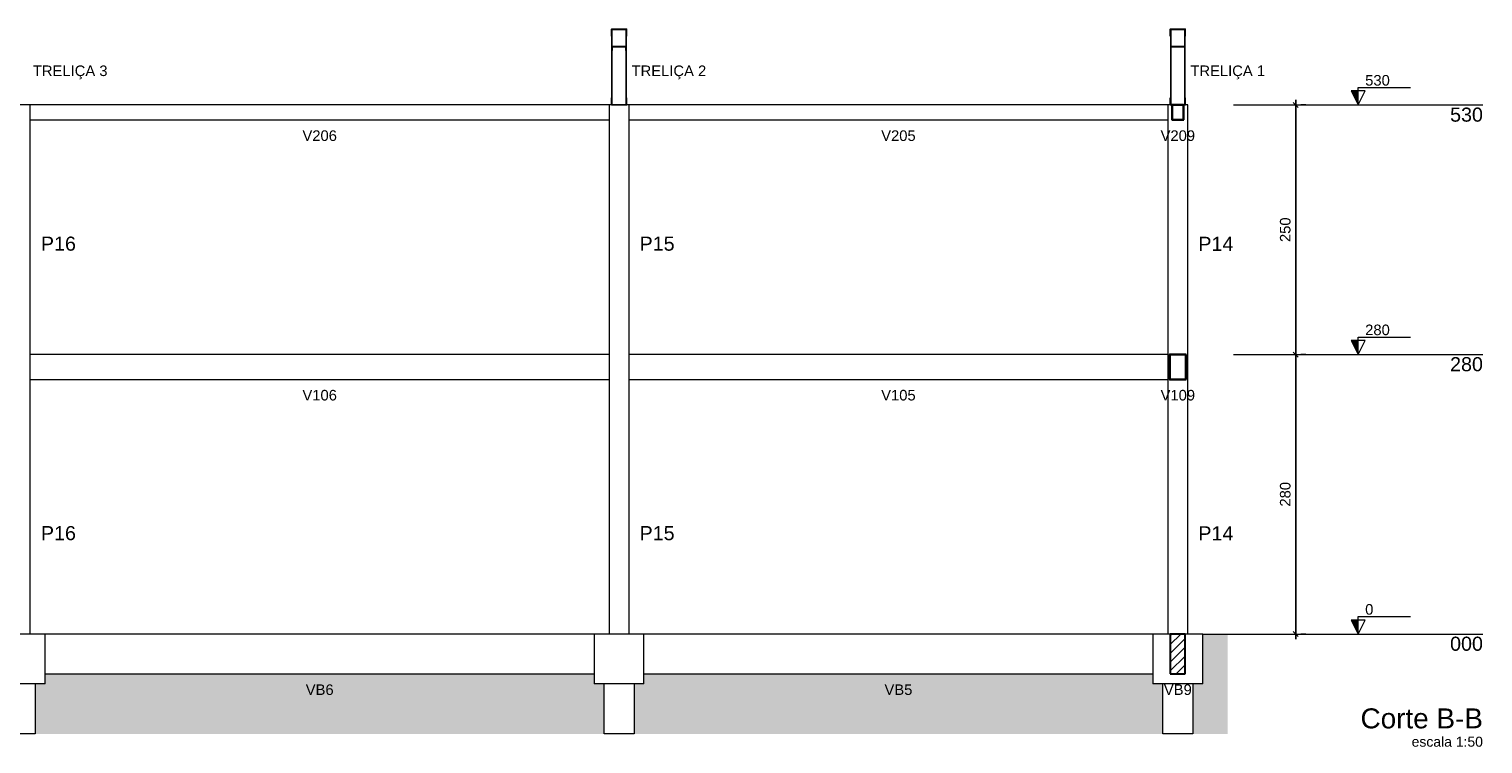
# Model space of a CAD drawing. Header units: millimetres. Extents: x 10789 to 19217, y 2620 to 5346.
# Tile 38 of 49: x 11485 to 11514, y 2841 to 2855. Entities that reach past the tile are written whole.
import ezdxf

# ---------------------------------------------------------------- set-up
doc = ezdxf.new("R2010")
doc.units = ezdxf.units.MM
for name, color, linetype, lineweight in [('FO-Cotas', 4, 'Continuous', 5), ('FO-Elementos cortados', 4, 'Continuous', 30), ('FO-Elementos em vista', 7, 'Continuous', 5), ('FO-Hachuras', 1, 'Continuous', 20), ('FO-Indicações', 7, 'Continuous', 5), ('FO-Níveis', 7, 'Continuous', 5), ('FO-Textos das vigas', 7, 'Continuous', 5), ('FO-Textos dos pilares', 7, 'Continuous', 5), ('LC-Textos', 7, 'Continuous', 20)]:
    doc.layers.add(name, color=color, linetype=linetype, lineweight=lineweight)
doc.layers.add('TERRENO', color=26, linetype='Continuous')
doc.layers.add('TRELIÇA', color=1, linetype='Continuous')
doc.styles.add('Arial', font='arial.ttf')
doc.styles.get("Standard").update_dxf_attribs({"font": 'arial.ttf'})
doc.dimstyles.new('UM_50.000000', dxfattribs={"dimtxt": 0.18, "dimasz": 0.2, "dimexe": 0.2, "dimexo": 0.5, "dimgap": 0, "dimtad": 1, "dimtih": 1, "dimtoh": 1, "dimlfac": 50, "dimzin": 0, "dimdsep": 46, "dimtxsty": 'Standard', "dimcen": 0.09, "dimdle": 0.2, "dimclrd": 256, "dimclre": 256, "dimclrt": 7, "dimazin": 0, "dimtfac": 1, "dimtofl": 0, "dimtmove": 0, "dimatfit": 3, "dimfxl": 1, "dimtolj": 1, "dimtzin": 0, "dimarcsym": 0})
pattern_1 = [(45, (11459.7889, 2842.98006), (-0.08838835, 0.08838835), [])]

# ---------------------------------------------------------------- blocks, each defined once
blk = doc.blocks.new('_Oblique')
at = {"color": 0, "linetype": 'ByBlock', "lineweight": -2}
blk.add_line((-0.5, -0.5), (0.5, 0.5), dxfattribs=at)
blk = doc.blocks.new('*D135')
at = {"layer": 'Defpoints', "color": 0, "linetype": 'Continuous', "transparency": 16777216}
for p in [(11510.354, 2848.58), (11510.354, 2848.58), (11510.354, 2842.98)]:
    blk.add_point(p, dxfattribs=at)
at = {"layer": 'FO-Cotas', "linetype": 'Continuous', "lineweight": -2, "transparency": 16777216}
for p, q in [((11510.354, 2842.88), (11510.354, 2848.68)), ((11510.554, 2848.58), (11510.454, 2848.58)), ((11510.554, 2842.98), (11510.454, 2842.98))]:
    blk.add_line(p, q, dxfattribs=at)
at = {"layer": 'FO-Cotas', "linetype": 'Continuous', "lineweight": -2, "transparency": 16777216, "xscale": 0.1, "yscale": 0.1, "zscale": 0.1}
for p, rotation in [((11510.354, 2848.58), 90), ((11510.354, 2842.98), 270)]:
    blk.add_blockref('_Oblique', p, dxfattribs=dict(at, rotation=rotation))
at = {"layer": 'FO-Cotas', "color": 7, "linetype": 'Continuous', "transparency": 16777216, "insert": (11510.143, 2845.78), "char_height": 0.2118, "attachment_point": 5, "rotation": 90, "style": 'Arial'}
blk.add_mtext('\\A1;280', dxfattribs=at)
blk = doc.blocks.new('*D136')
at = {"layer": 'Defpoints', "color": 0, "linetype": 'Continuous', "transparency": 16777216}
for p in [(11510.354, 2853.58), (11510.354, 2853.58), (11510.354, 2848.58)]:
    blk.add_point(p, dxfattribs=at)
at = {"layer": 'FO-Cotas', "linetype": 'Continuous', "lineweight": -2, "transparency": 16777216}
for p, q in [((11510.354, 2848.48), (11510.354, 2853.68)), ((11510.554, 2853.58), (11510.454, 2853.58)), ((11510.554, 2848.58), (11510.454, 2848.58))]:
    blk.add_line(p, q, dxfattribs=at)
at = {"layer": 'FO-Cotas', "linetype": 'Continuous', "lineweight": -2, "transparency": 16777216, "xscale": 0.1, "yscale": 0.1, "zscale": 0.1}
for p, rotation in [((11510.354, 2853.58), 90), ((11510.354, 2848.58), 270)]:
    blk.add_blockref('_Oblique', p, dxfattribs=dict(at, rotation=rotation))
at = {"layer": 'FO-Cotas', "color": 7, "linetype": 'Continuous', "transparency": 16777216, "insert": (11510.143, 2851.08), "char_height": 0.2118, "attachment_point": 5, "rotation": 90, "style": 'Arial'}
blk.add_mtext('\\A1;250', dxfattribs=at)

msp = doc.modelspace()

# ---------------------------------------------------------------- hatches: boundary and pattern name
at = {"layer": 'FO-Hachuras', "linetype": 'Continuous'}
h = msp.add_hatch(dxfattribs=at)
h.set_pattern_fill('ANSI31', color=256, style=0)
h.set_pattern_definition(pattern_1)
h.paths.add_polyline_path([(11507.87489, 2853.58006), (11507.87396, 2853.57999), (11507.87304, 2853.57977), (11507.87217, 2853.57941), (11507.87137, 2853.57892), (11507.87065, 2853.57831), (11507.87004, 2853.57759), (11507.86955, 2853.57679), (11507.86919, 2853.57592), (11507.86897, 2853.575), (11507.86889, 2853.57406), (11507.86889, 2853.28606), (11507.86897, 2853.28512), (11507.86919, 2853.28421), (11507.86955, 2853.28334), (11507.87004, 2853.28254), (11507.87065, 2853.28182), (11507.87137, 2853.28121), (11507.87217, 2853.28072), (11507.87304, 2853.28036), (11507.87396, 2853.28014), (11507.87489, 2853.28006), (11508.10289, 2853.28006), (11508.10383, 2853.28014), (11508.10475, 2853.28036), (11508.10562, 2853.28072), (11508.10642, 2853.28121), (11508.10714, 2853.28182), (11508.10775, 2853.28254), (11508.10824, 2853.28334), (11508.1086, 2853.28421), (11508.10882, 2853.28512), (11508.10889, 2853.28606), (11508.10889, 2853.57406), (11508.10882, 2853.575), (11508.1086, 2853.57592), (11508.10824, 2853.57679), (11508.10775, 2853.57759), (11508.10714, 2853.57831), (11508.10642, 2853.57892), (11508.10562, 2853.57941), (11508.10475, 2853.57977), (11508.10383, 2853.57999), (11508.10289, 2853.58006), (11507.87489, 2853.58006), (11507.88089, 2853.57406), (11507.87996, 2853.57399), (11507.87904, 2853.57377), (11507.87817, 2853.57341), (11507.87737, 2853.57292), (11507.87665, 2853.57231), (11507.87604, 2853.57159), (11507.87555, 2853.57079), (11507.87519, 2853.56992), (11507.87497, 2853.569), (11507.87489, 2853.56806), (11507.87489, 2853.29206), (11507.87497, 2853.29112), (11507.87519, 2853.29021), (11507.87555, 2853.28934), (11507.87604, 2853.28854), (11507.87665, 2853.28782), (11507.87737, 2853.28721), (11507.87817, 2853.28672), (11507.87904, 2853.28636), (11507.87996, 2853.28614), (11507.88089, 2853.28606), (11508.09689, 2853.28606), (11508.09783, 2853.28614), (11508.09875, 2853.28636), (11508.09962, 2853.28672), (11508.10042, 2853.28721), (11508.10114, 2853.28782), (11508.10175, 2853.28854), (11508.10224, 2853.28934), (11508.1026, 2853.29021), (11508.10282, 2853.29112), (11508.10289, 2853.29206), (11508.10289, 2853.56806), (11508.10282, 2853.569), (11508.1026, 2853.56992), (11508.10224, 2853.57079), (11508.10175, 2853.57159), (11508.10114, 2853.57231), (11508.10042, 2853.57292), (11508.09962, 2853.57341), (11508.09875, 2853.57377), (11508.09783, 2853.57399), (11508.09689, 2853.57406), (11507.88089, 2853.57406), (11507.87489, 2853.58006)])
h = msp.add_hatch(dxfattribs=at)
h.set_pattern_fill('ANSI31', color=256, style=0)
h.set_pattern_definition(pattern_1)
h.paths.add_polyline_path([(11507.82639, 2848.58006), (11507.82522, 2848.57997), (11507.82408, 2848.5797), (11507.82299, 2848.57925), (11507.82199, 2848.57863), (11507.82109, 2848.57787), (11507.82033, 2848.57697), (11507.81971, 2848.57597), (11507.81926, 2848.57488), (11507.81899, 2848.57374), (11507.81889, 2848.57256), (11507.81889, 2848.08756), (11507.81899, 2848.08639), (11507.81926, 2848.08525), (11507.81971, 2848.08416), (11507.82033, 2848.08315), (11507.82109, 2848.08226), (11507.82199, 2848.0815), (11507.82299, 2848.08088), (11507.82408, 2848.08043), (11507.82522, 2848.08016), (11507.82639, 2848.08006), (11508.15139, 2848.08006), (11508.15257, 2848.08016), (11508.15371, 2848.08043), (11508.1548, 2848.08088), (11508.1558, 2848.0815), (11508.1567, 2848.08226), (11508.15746, 2848.08315), (11508.15808, 2848.08416), (11508.15853, 2848.08525), (11508.1588, 2848.08639), (11508.15889, 2848.08756), (11508.15889, 2848.57256), (11508.1588, 2848.57374), (11508.15853, 2848.57488), (11508.15808, 2848.57597), (11508.15746, 2848.57697), (11508.1567, 2848.57787), (11508.1558, 2848.57863), (11508.1548, 2848.57925), (11508.15371, 2848.5797), (11508.15257, 2848.57997), (11508.15139, 2848.58006), (11507.82639, 2848.58006), (11507.83389, 2848.57256), (11507.83272, 2848.57247), (11507.83158, 2848.5722), (11507.83049, 2848.57175), (11507.82949, 2848.57113), (11507.82859, 2848.57037), (11507.82783, 2848.56947), (11507.82721, 2848.56847), (11507.82676, 2848.56738), (11507.82649, 2848.56624), (11507.82639, 2848.56506), (11507.82639, 2848.09506), (11507.82649, 2848.09389), (11507.82676, 2848.09275), (11507.82721, 2848.09166), (11507.82783, 2848.09065), (11507.82859, 2848.08976), (11507.82949, 2848.089), (11507.83049, 2848.08838), (11507.83158, 2848.08793), (11507.83272, 2848.08766), (11507.83389, 2848.08756), (11508.14389, 2848.08756), (11508.14507, 2848.08766), (11508.14621, 2848.08793), (11508.1473, 2848.08838), (11508.1483, 2848.089), (11508.1492, 2848.08976), (11508.14996, 2848.09065), (11508.15058, 2848.09166), (11508.15103, 2848.09275), (11508.1513, 2848.09389), (11508.15139, 2848.09506), (11508.15139, 2848.56506), (11508.1513, 2848.56624), (11508.15103, 2848.56738), (11508.15058, 2848.56847), (11508.14996, 2848.56947), (11508.1492, 2848.57037), (11508.1483, 2848.57113), (11508.1473, 2848.57175), (11508.14621, 2848.5722), (11508.14507, 2848.57247), (11508.14389, 2848.57256), (11507.83389, 2848.57256), (11507.82639, 2848.58006)])
h = msp.add_hatch(dxfattribs=at)
h.set_pattern_fill('ANSI31', color=256, style=0)
h.set_pattern_definition(pattern_1)
h.paths.add_polyline_path([(11507.83889, 2842.18006), (11508.13889, 2842.18006), (11508.13889, 2842.98006), (11507.83889, 2842.98006), (11507.83889, 2842.18006)])
at = {"layer": 'FO-Indicações', "linetype": 'Continuous'}
for points in [[(11511.60443, 2853.58006), (11511.60443, 2853.86006), (11511.46443, 2853.86006), (11511.60443, 2853.58006)], [(11511.60443, 2848.58006), (11511.60443, 2848.86006), (11511.46443, 2848.86006), (11511.60443, 2848.58006)], [(11511.60443, 2842.98006), (11511.60443, 2843.26006), (11511.46443, 2843.26006), (11511.60443, 2842.98006)]]:
    msp.add_hatch(color=256, dxfattribs=at).paths.add_polyline_path(points)
at = {"layer": 'TERRENO'}
h = msp.add_hatch(dxfattribs=at)
h.set_pattern_fill('EARTH', color=256, scale=0.1, angle=45)
h.paths.add_polyline_path([(11461.28889, 2841.98006), (11461.08889, 2841.98006), (11461.08889, 2842.98006), (11460.58889, 2842.98006), (11460.58889, 2840.98006), (11461.28889, 2840.98006)])
h.paths.add_polyline_path([(11472.48889, 2841.98006), (11472.28889, 2841.98006), (11472.28889, 2842.18006), (11462.08889, 2842.18006), (11462.08889, 2841.98006), (11461.88889, 2841.98006), (11461.88889, 2840.98006), (11472.48889, 2840.98006)])
h.paths.add_polyline_path([(11484.48889, 2841.98006), (11484.28889, 2841.98006), (11484.28889, 2842.18006), (11473.28889, 2842.18006), (11473.28889, 2841.98006), (11473.08889, 2841.98006), (11473.08889, 2840.98006), (11484.48889, 2840.98006)])
h.paths.add_polyline_path([(11496.48889, 2841.98006), (11496.28889, 2841.98006), (11496.28889, 2842.18006), (11485.28889, 2842.18006), (11485.28889, 2841.98006), (11485.08889, 2841.98006), (11485.08889, 2840.98006), (11496.48889, 2840.98006)])
h.paths.add_polyline_path([(11507.68889, 2841.98006), (11507.48889, 2841.98006), (11507.48889, 2842.18006), (11497.28889, 2842.18006), (11497.28889, 2841.98006), (11497.08889, 2841.98006), (11497.08889, 2840.98006), (11507.68889, 2840.98006)])
h.paths.add_polyline_path([(11508.98889, 2842.98006), (11508.48889, 2842.98006), (11508.48889, 2841.98006), (11508.28889, 2841.98006), (11508.28889, 2840.98006), (11508.98889, 2840.98006)])
h.paths.add_polyline_path([(11461.20055, 2841.64081), (11462.03027, 2841.64081), (11462.03027, 2842.07727), (11461.20055, 2842.07727)], flags=9)
h.paths.add_polyline_path([(11466.86216, 2841.64442), (11467.52733, 2841.64442), (11467.52733, 2842.08088), (11466.86216, 2842.08088)], flags=24)
h.paths.add_polyline_path([(11478.46238, 2841.64081), (11479.12754, 2841.64081), (11479.12754, 2842.07727), (11478.46238, 2842.07727)], flags=24)
h.paths.add_polyline_path([(11490.46245, 2841.64442), (11491.12762, 2841.64442), (11491.12762, 2842.08088), (11490.46245, 2842.08088)], flags=24)
h.paths.add_polyline_path([(11502.06159, 2841.64442), (11502.72675, 2841.64442), (11502.72675, 2842.08088), (11502.06159, 2842.08088)], flags=24)

# ---------------------------------------------------------------- linework, layer by layer
at = {"layer": 'FO-Elementos cortados'}
for p, q in [((11507.86897, 2853.575), (11507.86889, 2853.57406)), ((11507.86889, 2853.57406), (11507.86889, 2853.28606)), ((11507.86919, 2853.57592), (11507.86897, 2853.575)), ((11507.86955, 2853.57679), (11507.86919, 2853.57592)), ((11507.87004, 2853.57759), (11507.86955, 2853.57679)), ((11507.87065, 2853.57831), (11507.87004, 2853.57759)), ((11507.87137, 2853.57892), (11507.87065, 2853.57831)), ((11507.87217, 2853.57941), (11507.87137, 2853.57892)), ((11507.87304, 2853.57977), (11507.87217, 2853.57941)), ((11507.87396, 2853.57999), (11507.87304, 2853.57977)), ((11507.87489, 2853.58006), (11507.87396, 2853.57999)), ((11508.10289, 2853.58006), (11507.87489, 2853.58006)), ((11507.87497, 2853.569), (11507.87489, 2853.56806)), ((11507.87489, 2853.56806), (11507.87489, 2853.29206)), ((11507.87519, 2853.56992), (11507.87497, 2853.569)), ((11507.87555, 2853.57079), (11507.87519, 2853.56992)), ((11507.87604, 2853.57159), (11507.87555, 2853.57079)), ((11507.87665, 2853.57231), (11507.87604, 2853.57159)), ((11507.87737, 2853.57292), (11507.87665, 2853.57231)), ((11507.87817, 2853.57341), (11507.87737, 2853.57292)), ((11507.87904, 2853.57377), (11507.87817, 2853.57341)), ((11507.87996, 2853.57399), (11507.87904, 2853.57377)), ((11507.88089, 2853.57406), (11507.87996, 2853.57399)), ((11508.09689, 2853.57406), (11507.88089, 2853.57406)), ((11508.09783, 2853.57399), (11508.09689, 2853.57406)), ((11508.09875, 2853.57377), (11508.09783, 2853.57399)), ((11508.09962, 2853.57341), (11508.09875, 2853.57377)), ((11508.10042, 2853.57292), (11508.09962, 2853.57341)), ((11508.10114, 2853.57231), (11508.10042, 2853.57292)), ((11508.10175, 2853.57159), (11508.10114, 2853.57231)), ((11508.10224, 2853.57079), (11508.10175, 2853.57159)), ((11508.1026, 2853.56992), (11508.10224, 2853.57079)), ((11508.10282, 2853.569), (11508.1026, 2853.56992)), ((11508.10289, 2853.56806), (11508.10282, 2853.569)), ((11508.10383, 2853.57999), (11508.10289, 2853.58006)), ((11508.10289, 2853.29206), (11508.10289, 2853.56806)), ((11508.10475, 2853.57977), (11508.10383, 2853.57999)), ((11508.10562, 2853.57941), (11508.10475, 2853.57977)), ((11508.10642, 2853.57892), (11508.10562, 2853.57941)), ((11508.10714, 2853.57831), (11508.10642, 2853.57892)), ((11508.10775, 2853.57759), (11508.10714, 2853.57831)), ((11508.10824, 2853.57679), (11508.10775, 2853.57759)), ((11508.1086, 2853.57592), (11508.10824, 2853.57679)), ((11508.10882, 2853.575), (11508.1086, 2853.57592)), ((11508.10889, 2853.57406), (11508.10882, 2853.575)), ((11508.10889, 2853.28606), (11508.10889, 2853.57406)), ((11507.86889, 2853.28606), (11507.86897, 2853.28512)), ((11507.86897, 2853.28512), (11507.86919, 2853.28421)), ((11507.86919, 2853.28421), (11507.86955, 2853.28334)), ((11507.86955, 2853.28334), (11507.87004, 2853.28254)), ((11507.87004, 2853.28254), (11507.87065, 2853.28182)), ((11507.87065, 2853.28182), (11507.87137, 2853.28121)), ((11507.87137, 2853.28121), (11507.87217, 2853.28072)), ((11507.87217, 2853.28072), (11507.87304, 2853.28036)), ((11507.87304, 2853.28036), (11507.87396, 2853.28014)), ((11507.87396, 2853.28014), (11507.87489, 2853.28006)), ((11507.87489, 2853.29206), (11507.87497, 2853.29112)), ((11507.87489, 2853.28006), (11508.10289, 2853.28006)), ((11507.87497, 2853.29112), (11507.87519, 2853.29021)), ((11507.87519, 2853.29021), (11507.87555, 2853.28934)), ((11507.87555, 2853.28934), (11507.87604, 2853.28854)), ((11507.87604, 2853.28854), (11507.87665, 2853.28782)), ((11507.87665, 2853.28782), (11507.87737, 2853.28721)), ((11507.87737, 2853.28721), (11507.87817, 2853.28672)), ((11507.87817, 2853.28672), (11507.87904, 2853.28636)), ((11507.87904, 2853.28636), (11507.87996, 2853.28614)), ((11507.87996, 2853.28614), (11507.88089, 2853.28606)), ((11507.88089, 2853.28606), (11508.09689, 2853.28606)), ((11508.09689, 2853.28606), (11508.09783, 2853.28614)), ((11508.09783, 2853.28614), (11508.09875, 2853.28636)), ((11508.09875, 2853.28636), (11508.09962, 2853.28672)), ((11508.09962, 2853.28672), (11508.10042, 2853.28721)), ((11508.10042, 2853.28721), (11508.10114, 2853.28782)), ((11508.10114, 2853.28782), (11508.10175, 2853.28854)), ((11508.10175, 2853.28854), (11508.10224, 2853.28934)), ((11508.10224, 2853.28934), (11508.1026, 2853.29021)), ((11508.1026, 2853.29021), (11508.10282, 2853.29112)), ((11508.10282, 2853.29112), (11508.10289, 2853.29206)), ((11508.10289, 2853.28006), (11508.10383, 2853.28014)), ((11508.10383, 2853.28014), (11508.10475, 2853.28036)), ((11508.10475, 2853.28036), (11508.10562, 2853.28072)), ((11508.10562, 2853.28072), (11508.10642, 2853.28121)), ((11508.10642, 2853.28121), (11508.10714, 2853.28182)), ((11508.10714, 2853.28182), (11508.10775, 2853.28254)), ((11508.10775, 2853.28254), (11508.10824, 2853.28334)), ((11508.10824, 2853.28334), (11508.1086, 2853.28421)), ((11508.1086, 2853.28421), (11508.10882, 2853.28512)), ((11508.10882, 2853.28512), (11508.10889, 2853.28606)), ((11507.81899, 2848.57374), (11507.81889, 2848.57256)), ((11507.81889, 2848.57256), (11507.81889, 2848.08756)), ((11507.81926, 2848.57488), (11507.81899, 2848.57374)), ((11507.81971, 2848.57597), (11507.81926, 2848.57488)), ((11507.82033, 2848.57697), (11507.81971, 2848.57597)), ((11507.82109, 2848.57787), (11507.82033, 2848.57697)), ((11507.82199, 2848.57863), (11507.82109, 2848.57787)), ((11507.82299, 2848.57925), (11507.82199, 2848.57863)), ((11507.82408, 2848.5797), (11507.82299, 2848.57925)), ((11507.82522, 2848.57997), (11507.82408, 2848.5797)), ((11507.82639, 2848.58006), (11507.82522, 2848.57997)), ((11508.15139, 2848.58006), (11507.82639, 2848.58006)), ((11507.82649, 2848.56624), (11507.82639, 2848.56506)), ((11507.82639, 2848.56506), (11507.82639, 2848.09506)), ((11507.82676, 2848.56738), (11507.82649, 2848.56624)), ((11507.82721, 2848.56847), (11507.82676, 2848.56738)), ((11507.82783, 2848.56947), (11507.82721, 2848.56847)), ((11507.82859, 2848.57037), (11507.82783, 2848.56947)), ((11507.82949, 2848.57113), (11507.82859, 2848.57037)), ((11507.83049, 2848.57175), (11507.82949, 2848.57113)), ((11507.83158, 2848.5722), (11507.83049, 2848.57175)), ((11507.83272, 2848.57247), (11507.83158, 2848.5722)), ((11507.83389, 2848.57256), (11507.83272, 2848.57247)), ((11508.14389, 2848.57256), (11507.83389, 2848.57256)), ((11508.14507, 2848.57247), (11508.14389, 2848.57256)), ((11508.14621, 2848.5722), (11508.14507, 2848.57247)), ((11508.1473, 2848.57175), (11508.14621, 2848.5722)), ((11508.1483, 2848.57113), (11508.1473, 2848.57175)), ((11508.1492, 2848.57037), (11508.1483, 2848.57113)), ((11508.14996, 2848.56947), (11508.1492, 2848.57037)), ((11508.15058, 2848.56847), (11508.14996, 2848.56947)), ((11508.15103, 2848.56738), (11508.15058, 2848.56847)), ((11508.1513, 2848.56624), (11508.15103, 2848.56738)), ((11508.15139, 2848.56506), (11508.1513, 2848.56624)), ((11508.15257, 2848.57997), (11508.15139, 2848.58006)), ((11508.15139, 2848.09506), (11508.15139, 2848.56506)), ((11508.15371, 2848.5797), (11508.15257, 2848.57997)), ((11508.1548, 2848.57925), (11508.15371, 2848.5797)), ((11508.1558, 2848.57863), (11508.1548, 2848.57925)), ((11508.1567, 2848.57787), (11508.1558, 2848.57863)), ((11508.15746, 2848.57697), (11508.1567, 2848.57787)), ((11508.15808, 2848.57597), (11508.15746, 2848.57697)), ((11508.15853, 2848.57488), (11508.15808, 2848.57597)), ((11508.1588, 2848.57374), (11508.15853, 2848.57488)), ((11508.15889, 2848.57256), (11508.1588, 2848.57374)), ((11508.15889, 2848.08756), (11508.15889, 2848.57256)), ((11507.81889, 2848.08756), (11507.81899, 2848.08639)), ((11507.81899, 2848.08639), (11507.81926, 2848.08525)), ((11507.81926, 2848.08525), (11507.81971, 2848.08416)), ((11507.81971, 2848.08416), (11507.82033, 2848.08315)), ((11507.82033, 2848.08315), (11507.82109, 2848.08226)), ((11507.82109, 2848.08226), (11507.82199, 2848.0815)), ((11507.82199, 2848.0815), (11507.82299, 2848.08088)), ((11507.82299, 2848.08088), (11507.82408, 2848.08043)), ((11507.82408, 2848.08043), (11507.82522, 2848.08016)), ((11507.82522, 2848.08016), (11507.82639, 2848.08006)), ((11507.82639, 2848.09506), (11507.82649, 2848.09389)), ((11507.82639, 2848.08006), (11508.15139, 2848.08006)), ((11507.82649, 2848.09389), (11507.82676, 2848.09275)), ((11507.82676, 2848.09275), (11507.82721, 2848.09166)), ((11507.82721, 2848.09166), (11507.82783, 2848.09065)), ((11507.82783, 2848.09065), (11507.82859, 2848.08976)), ((11507.82859, 2848.08976), (11507.82949, 2848.089)), ((11507.82949, 2848.089), (11507.83049, 2848.08838)), ((11507.83049, 2848.08838), (11507.83158, 2848.08793)), ((11507.83158, 2848.08793), (11507.83272, 2848.08766)), ((11507.83272, 2848.08766), (11507.83389, 2848.08756)), ((11507.83389, 2848.08756), (11508.14389, 2848.08756)), ((11508.14389, 2848.08756), (11508.14507, 2848.08766)), ((11508.14507, 2848.08766), (11508.14621, 2848.08793)), ((11508.14621, 2848.08793), (11508.1473, 2848.08838)), ((11508.1473, 2848.08838), (11508.1483, 2848.089)), ((11508.1483, 2848.089), (11508.1492, 2848.08976)), ((11508.1492, 2848.08976), (11508.14996, 2848.09065)), ((11508.14996, 2848.09065), (11508.15058, 2848.09166)), ((11508.15058, 2848.09166), (11508.15103, 2848.09275)), ((11508.15103, 2848.09275), (11508.1513, 2848.09389)), ((11508.1513, 2848.09389), (11508.15139, 2848.09506)), ((11508.15139, 2848.08006), (11508.15257, 2848.08016)), ((11508.15257, 2848.08016), (11508.15371, 2848.08043)), ((11508.15371, 2848.08043), (11508.1548, 2848.08088)), ((11508.1548, 2848.08088), (11508.1558, 2848.0815)), ((11508.1558, 2848.0815), (11508.1567, 2848.08226)), ((11508.1567, 2848.08226), (11508.15746, 2848.08315)), ((11508.15746, 2848.08315), (11508.15808, 2848.08416)), ((11508.15808, 2848.08416), (11508.15853, 2848.08525)), ((11508.15853, 2848.08525), (11508.1588, 2848.08639)), ((11508.1588, 2848.08639), (11508.15889, 2848.08756)), ((11508.13889, 2842.98006), (11507.83889, 2842.98006)), ((11507.83889, 2842.98006), (11507.83889, 2842.18006)), ((11508.13889, 2842.18006), (11508.13889, 2842.98006)), ((11507.83889, 2842.18006), (11508.13889, 2842.18006))]:
    msp.add_line(p, q, dxfattribs=at)
at = {"layer": 'FO-Elementos em vista'}
for p, q in [((11484.98889, 2853.58006), (11484.75559, 2853.58006)), ((11496.58889, 2853.58006), (11484.98889, 2853.58006)), ((11484.98889, 2853.28006), (11484.98889, 2853.58006)), ((11496.58889, 2853.58006), (11496.58889, 2853.28006)), ((11496.75559, 2853.58006), (11496.58889, 2853.58006)), ((11496.98889, 2853.58006), (11496.75559, 2853.58006)), ((11507.78889, 2853.58006), (11496.98889, 2853.58006)), ((11496.98889, 2853.28006), (11496.98889, 2853.58006)), ((11507.78889, 2853.58006), (11507.78889, 2853.28006)), ((11507.86889, 2853.58006), (11507.78889, 2853.58006)), ((11508.18889, 2853.58006), (11508.10889, 2853.58006)), ((11508.18889, 2848.58006), (11508.18889, 2853.58006)), ((11484.98889, 2853.28006), (11496.58889, 2853.28006)), ((11484.98889, 2848.58006), (11484.98889, 2853.28006)), ((11496.58889, 2853.28006), (11496.58889, 2848.58006)), ((11496.98889, 2853.28006), (11507.78889, 2853.28006)), ((11496.98889, 2848.58006), (11496.98889, 2853.28006)), ((11507.78889, 2853.28006), (11507.78889, 2848.58006)), ((11496.58889, 2848.58006), (11484.98889, 2848.58006)), ((11484.98889, 2848.08006), (11484.98889, 2848.58006)), ((11496.58889, 2848.58006), (11496.58889, 2848.08006)), ((11507.78889, 2848.58006), (11496.98889, 2848.58006)), ((11496.98889, 2848.08006), (11496.98889, 2848.58006)), ((11507.78889, 2848.58006), (11507.78889, 2848.08006)), ((11508.18889, 2847.98006), (11508.18889, 2848.58006)), ((11484.98889, 2848.08006), (11496.58889, 2848.08006)), ((11484.98889, 2847.98006), (11484.98889, 2848.08006)), ((11484.98889, 2847.58006), (11484.98889, 2847.98006)), ((11496.58889, 2848.08006), (11496.58889, 2847.98006)), ((11496.58889, 2847.98006), (11496.58889, 2847.58006)), ((11496.98889, 2848.08006), (11507.78889, 2848.08006)), ((11496.98889, 2847.98006), (11496.98889, 2848.08006)), ((11496.98889, 2847.58006), (11496.98889, 2847.98006)), ((11507.78889, 2848.08006), (11507.78889, 2847.98006)), ((11507.78889, 2847.98006), (11507.78889, 2847.58006)), ((11508.18889, 2847.58006), (11508.18889, 2847.98006)), ((11484.98889, 2842.98006), (11484.98889, 2847.58006)), ((11496.58889, 2847.58006), (11496.58889, 2842.98006)), ((11496.98889, 2842.98006), (11496.98889, 2847.58006)), ((11507.78889, 2847.58006), (11507.78889, 2842.98006)), ((11508.18889, 2842.98006), (11508.18889, 2847.58006)), ((11484.98889, 2842.98006), (11484.58889, 2842.98006)), ((11485.28889, 2842.98006), (11484.98889, 2842.98006)), ((11496.28889, 2842.98006), (11485.28889, 2842.98006)), ((11485.28889, 2842.18006), (11485.28889, 2842.98006)), ((11496.28889, 2842.98006), (11496.28889, 2842.18006)), ((11496.58889, 2842.98006), (11496.28889, 2842.98006)), ((11496.98889, 2842.98006), (11496.58889, 2842.98006)), ((11497.28889, 2842.98006), (11496.98889, 2842.98006)), ((11507.48889, 2842.98006), (11497.28889, 2842.98006)), ((11497.28889, 2842.18006), (11497.28889, 2842.98006)), ((11507.48889, 2842.98006), (11507.48889, 2842.18006)), ((11507.78889, 2842.98006), (11507.48889, 2842.98006)), ((11507.83889, 2842.98006), (11507.78889, 2842.98006)), ((11508.18889, 2842.98006), (11508.13889, 2842.98006)), ((11508.48889, 2842.98006), (11508.18889, 2842.98006)), ((11508.48889, 2841.98006), (11508.48889, 2842.98006)), ((11485.28889, 2842.18006), (11496.28889, 2842.18006)), ((11485.28889, 2841.98006), (11485.28889, 2842.18006)), ((11496.28889, 2842.18006), (11496.28889, 2841.98006)), ((11497.28889, 2842.18006), (11507.48889, 2842.18006)), ((11497.28889, 2841.98006), (11497.28889, 2842.18006)), ((11507.48889, 2842.18006), (11507.48889, 2841.98006)), ((11485.08889, 2841.98006), (11484.48889, 2841.98006)), ((11485.08889, 2841.98006), (11485.08889, 2840.98006)), ((11485.28889, 2841.98006), (11485.08889, 2841.98006)), ((11496.48889, 2841.98006), (11496.28889, 2841.98006)), ((11496.48889, 2840.98006), (11496.48889, 2841.98006)), ((11497.08889, 2841.98006), (11496.48889, 2841.98006)), ((11497.08889, 2841.98006), (11497.08889, 2840.98006)), ((11497.28889, 2841.98006), (11497.08889, 2841.98006)), ((11507.68889, 2841.98006), (11507.48889, 2841.98006)), ((11507.68889, 2840.98006), (11507.68889, 2841.98006)), ((11508.28889, 2841.98006), (11507.68889, 2841.98006)), ((11508.28889, 2841.98006), (11508.28889, 2840.98006)), ((11508.48889, 2841.98006), (11508.28889, 2841.98006)), ((11485.08889, 2840.98006), (11484.48889, 2840.98006)), ((11497.08889, 2840.98006), (11496.48889, 2840.98006)), ((11508.28889, 2840.98006), (11507.68889, 2840.98006))]:
    msp.add_line(p, q, dxfattribs=at)
at = {"layer": 'FO-Indicações'}
for points in [[(11511.60443, 2853.58006), (11511.74443, 2853.86006), (11511.46443, 2853.86006), (11511.60443, 2853.58006), (11511.60443, 2853.93006), (11512.65443, 2853.93006)], [(11511.60443, 2848.58006), (11511.74443, 2848.86006), (11511.46443, 2848.86006), (11511.60443, 2848.58006), (11511.60443, 2848.93006), (11512.65443, 2848.93006)], [(11511.60443, 2842.98006), (11511.74443, 2843.26006), (11511.46443, 2843.26006), (11511.60443, 2842.98006), (11511.60443, 2843.33006), (11512.65443, 2843.33006)]]:
    msp.add_lwpolyline(points, dxfattribs=at)
at = {"layer": 'FO-Níveis', "linetype": 'Continuous'}
for p, q in [((11509.10443, 2853.58006), (11514.10443, 2853.58006)), ((11509.10443, 2848.58006), (11514.10443, 2848.58006))]:
    msp.add_line(p, q, dxfattribs=at)
at = {"layer": 'FO-Níveis'}
msp.add_line((11508.48889, 2842.98006), (11514.10443, 2842.98006), dxfattribs=at)
at = {"layer": 'TRELIÇA'}
for p, q in [((11496.64589, 2855.09474), (11496.64589, 2853.58538)), ((11496.93189, 2855.09474), (11496.93189, 2853.58538)), ((11507.84589, 2855.09474), (11507.84589, 2853.58538)), ((11508.13189, 2855.09474), (11508.13189, 2853.58538))]:
    msp.add_line(p, q, dxfattribs=at)
for points in [[(11496.93889, 2854.96006), (11496.93889, 2855.10006), (11496.63889, 2855.10006), (11496.63889, 2854.96006), (11496.64421, 2854.96006), (11496.64421, 2855.09474), (11496.93357, 2855.09474), (11496.93357, 2854.96006)], [(11508.13889, 2854.96006), (11508.13889, 2855.10006), (11507.83889, 2855.10006), (11507.83889, 2854.96006), (11507.84421, 2854.96006), (11507.84421, 2855.09474), (11508.13357, 2855.09474), (11508.13357, 2854.96006)], [(11496.93189, 2854.67146), (11496.93189, 2854.75146), (11496.64589, 2854.75146), (11496.64589, 2854.67146), (11496.65121, 2854.67146), (11496.65121, 2854.74614), (11496.92657, 2854.74614), (11496.92657, 2854.67146)], [(11508.13189, 2854.67146), (11508.13189, 2854.75146), (11507.84589, 2854.75146), (11507.84589, 2854.67146), (11507.85121, 2854.67146), (11507.85121, 2854.74614), (11508.12657, 2854.74614), (11508.12657, 2854.67146)], [(11496.93889, 2853.72006), (11496.93889, 2853.58006), (11496.63889, 2853.58006), (11496.63889, 2853.72006), (11496.64421, 2853.72006), (11496.64421, 2853.58538), (11496.93357, 2853.58538), (11496.93357, 2853.72006)], [(11508.13889, 2853.72006), (11508.13889, 2853.58006), (11507.83889, 2853.58006), (11507.83889, 2853.72006), (11507.84421, 2853.72006), (11507.84421, 2853.58538), (11508.13357, 2853.58538), (11508.13357, 2853.72006)]]:
    msp.add_lwpolyline(points, close=True, dxfattribs=at)

# ---------------------------------------------------------------- texts
at = {"layer": 'FO-Indicações', "char_height": 0.2118, "attachment_point": 7, "line_spacing_factor": 0.798, "style": 'Arial'}
for s, insert, width in [('530', (11511.74443, 2853.96506), 0.9865086), ('280', (11511.74443, 2848.96506), 0.9865086), ('0', (11511.74443, 2843.36506), 0.3288362)]:
    msp.add_mtext(s, dxfattribs=dict(at, insert=insert, width=width))
at = {"layer": 'FO-Indicações', "linetype": 'Continuous', "char_height": 0.2824, "width": 1.3217299, "attachment_point": 9, "line_spacing_factor": 0.798, "style": 'Arial'}
for s, insert in [('530', (11514.10443, 2853.24118)), ('280', (11514.10443, 2848.24118)), ('000', (11514.10443, 2842.64118))]:
    msp.add_mtext(s, dxfattribs=dict(at, insert=insert))
at = {"layer": 'FO-Textos das vigas', "char_height": 0.2118, "attachment_point": 8, "line_spacing_factor": 0.798, "style": 'Arial'}
for s, insert, width in [('TRELIÇA 3', (11485.78842, 2854.09371), 1.9397123), ('TRELIÇA 2', (11497.78842, 2854.09371), 1.6172658), ('TRELIÇA 1', (11508.98889, 2854.09371), 1.5022756), ('V206', (11490.78889, 2852.85646), 1.3816889), ('V205', (11502.38889, 2852.85646), 1.3816889), ('V209', (11507.98889, 2852.85646), 1.3816889), ('V106', (11490.78889, 2847.65646), 1.3816889), ('V105', (11502.38889, 2847.65646), 1.3816889), ('V109', (11507.98889, 2847.65646), 1.3816889), ('VB6', (11490.78889, 2841.75646), 1.1191968), ('VB5', (11502.38889, 2841.75646), 1.1191968), ('VB9', (11507.98889, 2841.75646), 1.1191968)]:
    msp.add_mtext(s, dxfattribs=dict(at, insert=insert, width=width))
at = {"layer": 'FO-Textos dos pilares', "char_height": 0.2824, "width": 1.4106182, "attachment_point": 7, "line_spacing_factor": 0.798, "style": 'Arial'}
for s, insert in [('P16', (11485.20069, 2850.65646)), ('P15', (11497.20069, 2850.65646)), ('P14', (11508.40069, 2850.65646)), ('P16', (11485.20069, 2844.85646)), ('P15', (11497.20069, 2844.85646)), ('P14', (11508.40069, 2844.85646))]:
    msp.add_mtext(s, dxfattribs=dict(at, insert=insert))
at = {"layer": 'LC-Textos', "attachment_point": 9, "line_spacing_factor": 0.798, "style": 'Arial'}
for s, insert, char_height, width in [('Corte B-B', (11514.10443, 2841.08454), 0.4, 15.7494057), ('escala 1:50', (11514.10443, 2840.71974), 0.2, 3.0528578)]:
    msp.add_mtext(s, dxfattribs=dict(at, insert=insert, char_height=char_height, width=width))

# ---------------------------------------------------------------- dimensions: what is measured, and where the dimension line sits
at = {"layer": 'FO-Cotas', "linetype": 'Continuous'}
for base, p1, p2, override, picture, middle in [((11510.35443, 2853.58006), (11510.35443, 2848.58006), (11510.35443, 2853.58006), {"dimtxt": 0.2118, "dimasz": 0.1, "dimexe": 0.1, "dimexo": 0.2, "dimtad": 1, "dimtih": 0, "dimtoh": 0, "dimdec": 1, "dimlfac": 50, "dimzin": 8, "dimtxsty": 'Arial', "dimblk": 'Oblique', "dimblk1": 'Oblique', "dimblk2": 'Oblique', "dimsah": 1, "dimdle": 0.1, "dimse1": 0, "dimse2": 0, "dimclrt": 7, "dimadec": 1, "dimazin": 3, "dimtmove": 2, "dimldrblk": 'Oblique'}, '*D136', (11510.14263, 2851.08006)), ((11510.35443, 2848.58006), (11510.35443, 2842.98006), (11510.35443, 2848.58006), {"dimtxt": 0.2118, "dimasz": 0.1, "dimexe": 0.1, "dimexo": 0.2, "dimtih": 0, "dimtoh": 0, "dimdec": 1, "dimzin": 8, "dimtxsty": 'Arial', "dimblk": 'Oblique', "dimblk1": 'Oblique', "dimblk2": 'Oblique', "dimsah": 1, "dimdle": 0.1, "dimclrt": 7, "dimadec": 1, "dimazin": 3, "dimtmove": 2, "dimldrblk": 'Oblique'}, '*D135', (11510.14263, 2845.78006))]:
    dim = msp.add_linear_dim(base=base, p1=p1, p2=p2, angle=90, dimstyle='UM_50.000000', override=override, dxfattribs=at)
    dim.commit()
    dim.dimension.update_dxf_attribs({"geometry": picture, "text_midpoint": middle, "dimtype": 160, "text_rotation": 90})

doc.saveas('drawing.dxf')
